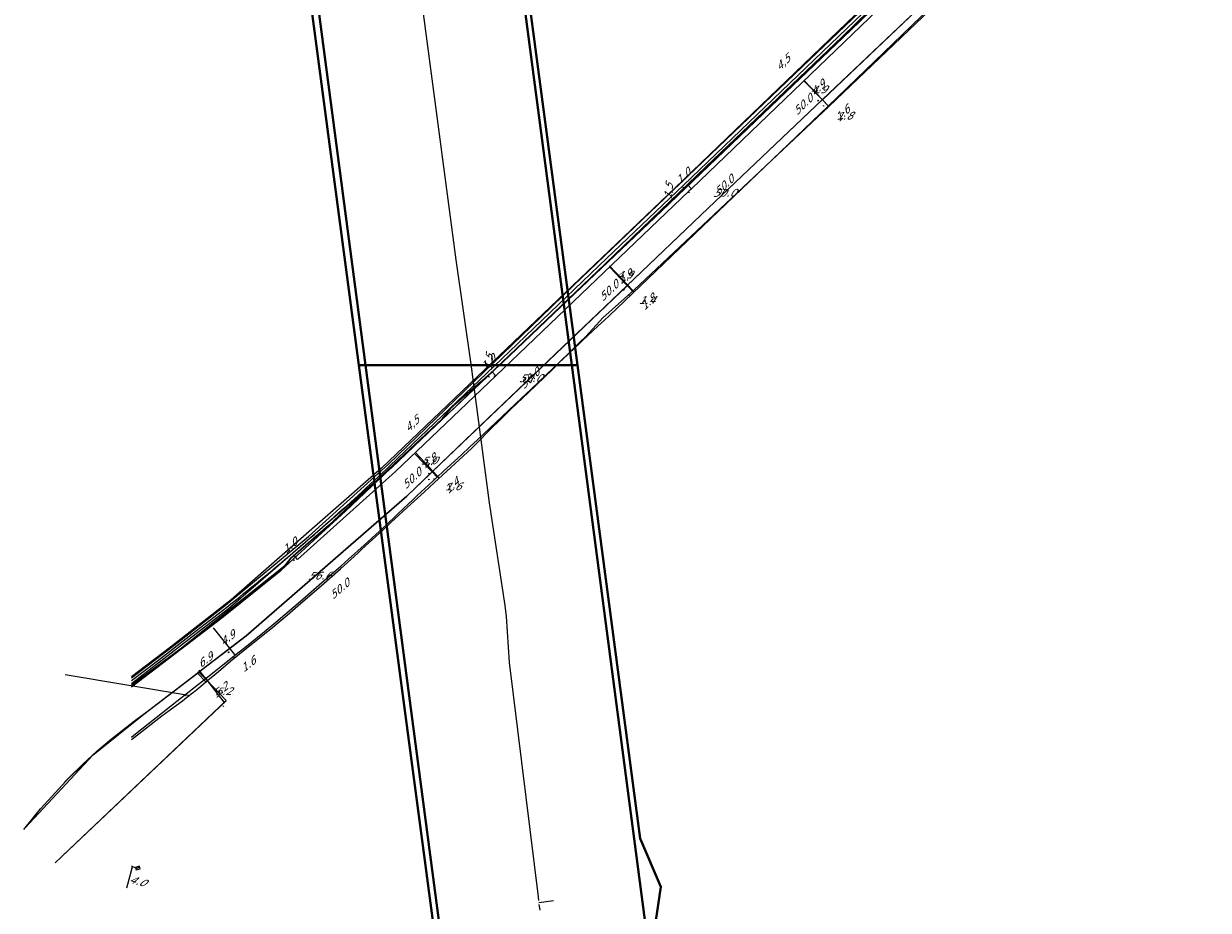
# Model space of a CAD drawing. Header units: metres. Extents: x 124576 to 133557, y 395865 to 402386.
# Tile 103 of 256: x 125761 to 125980, y 398890 to 399054. Entities that reach past the tile are written whole.
import ezdxf
from ezdxf.enums import TextEntityAlignment as Align

# ---------------------------------------------------------------- set-up
doc = ezdxf.new("R2010")
doc.units = ezdxf.units.M
doc.header["$MEASUREMENT"] = 0
for name, color, linetype, lineweight, true_color in [('LG_AanduidingEisVoorzorgsmaatregel', 7, 'Continuous', 40, 0xf7284a), ('LG_buisleidingGevaarlijkeInhoud_NV_Nederlandse_Gasunie_West', 7, 'Continuous', 13, 0xff9b00), ('LG_Datatransport_Eurofiber_Nederland_BV', 3, 'Continuous', 13, 0x00ff00), ('LG_Datatransport_KPN_BV', 3, 'Continuous', 13, 0x00ff00), ('LG_Gas_Lage_Druk_Enexis_Netbeheer_BV', 7, 'Continuous', 13, 0xffdc7d), ('LG_Gas_Lage_Druk_P_Enexis_Netbeheer_BV', 7, 'Continuous', 13, 0xffdc7d), ('LG_Laag_Spanning_Enexis_Netbeheer_BV', 7, 'Continuous', 13, 0x960000), ('LG_Midden_Spanning_Enexis_Netbeheer_BV', 7, 'Continuous', 13, 0xd20000), ('LG_Riool_Onder_Druk_Gemeente_Gilze_en_Rijen', 7, 'Continuous', 13, 0x800080), ('LG_unet-4_Brabant_Water', 5, 'Continuous', 13, 0x0000ff)]:
    doc.layers.add(name, color=color, linetype=linetype, lineweight=lineweight, true_color=true_color)
for name, color, linetype, lineweight in [('LG_Laag_Spanning_P_Enexis_Netbeheer_BV', 7, 'Continuous', 0), ('LG_Midden_Spanning_P_Enexis_Netbeheer_BV', 7, 'Continuous', 0), ('LG_n00003_Spitters_Electrotechniek_BV', 7, 'Continuous', 13), ('MV_Datatransport', 7, 'Continuous', 0), ('MV_Gas_Lage_Druk', 7, 'Continuous', 0), ('MV_Gas_Lage_Druk_pijl', 7, 'Continuous', 0), ('MV_Laag_Spanning', 7, 'Continuous', 0), ('MV_Laag_Spanning_lijn', 7, 'Continuous', 0), ('MV_Laag_Spanning_pijl', 7, 'Continuous', 0), ('MV_Midden_Spanning', 7, 'Continuous', 0), ('MV_Midden_Spanning_lijn', 7, 'Continuous', 0), ('MV_Midden_Spanning_pijl', 7, 'Continuous', 0), ('MV_unet-4', 7, 'Continuous', 0)]:
    doc.layers.add(name, color=color, linetype=linetype, lineweight=lineweight)
doc.styles.add('Klic_Annotatie', font='verdanai.ttf', dxfattribs={"oblique": 20, "height": 1.4})

# ---------------------------------------------------------------- blocks, each defined once
blk = doc.blocks.new('Mof')
at = {"layer": 'LG_Laag_Spanning_P_Enexis_Netbeheer_BV'}
h = blk.add_hatch(color=256, dxfattribs=at)
edge = h.paths.add_edge_path()
edge.add_arc((0, 0), 2, 0, 360)
blk = doc.blocks.new('Mof_1')
at = {"layer": 'LG_Midden_Spanning_P_Enexis_Netbeheer_BV'}
h = blk.add_hatch(color=256, dxfattribs=at)
edge = h.paths.add_edge_path()
edge.add_arc((0, 0), 2, 0, 360)
blk = doc.blocks.new('DeliveryPoint_1')
at = {"layer": 'LG_Gas_Lage_Druk_P_Enexis_Netbeheer_BV', "flags": 128}
blk.add_lwpolyline([(-3.8, -2.5), (3.8, -2.5), (3.8, 2.5), (-3.8, 2.5), (-3.8, -2.5)], close=True, dxfattribs=at)
blk.add_lwpolyline([(-3.8, 2.5), (-3.8, 2.2), (0, 0), (3.8, 2.2)], dxfattribs=at)
blk = doc.blocks.new('m_pijl')
at = {"layer": 'MV_Laag_Spanning_pijl'}
blk.add_hatch(color=7, dxfattribs=at).paths.add_polyline_path([(-1, -0.3), (-1, 0), (-1, 0.3), (0, 0)])
at = {"layer": 'MV_Laag_Spanning_pijl', "flags": 128}
blk.add_lwpolyline([(-1, 0), (-1, 0.3), (0, 0), (-1, -0.3), (-1, 0)], close=True, dxfattribs=at)
blk = doc.blocks.new('m_pijl_1')
at = {"layer": 'MV_Midden_Spanning_pijl'}
blk.add_hatch(color=7, dxfattribs=at).paths.add_polyline_path([(-1, -0.3), (-1, 0), (-1, 0.3), (0, 0)])
at = {"layer": 'MV_Midden_Spanning_pijl', "flags": 128}
blk.add_lwpolyline([(-1, 0), (-1, 0.3), (0, 0), (-1, -0.3), (-1, 0)], close=True, dxfattribs=at)
blk = doc.blocks.new('m_pijl_2')
at = {"layer": 'MV_Gas_Lage_Druk_pijl'}
blk.add_hatch(color=7, dxfattribs=at).paths.add_polyline_path([(-1, -0.3), (-1, 0), (-1, 0.3), (0, 0)])
at = {"layer": 'MV_Gas_Lage_Druk_pijl', "flags": 128}
blk.add_lwpolyline([(-1, 0), (-1, 0.3), (0, 0), (-1, -0.3), (-1, 0)], close=True, dxfattribs=at)

msp = doc.modelspace()

# ---------------------------------------------------------------- linework, layer by layer
at = {"layer": 'LG_AanduidingEisVoorzorgsmaatregel', "flags": 128}
for points in [[(125823.8, 399289.39), (125863.43, 398991.11), (125823.03, 398991.11), (125799.58, 399167.6)], [(125823.35, 399287.14), (125862.4, 398991.11), (125824.26, 398991.11), (125800.43, 399171.88)], [(126060.92, 397497), (125998.49, 397820.8), (125997.76, 397835.76), (125999.76, 397845.19), (126031.4, 397953.85), (125811.76, 398749.73), (125812.55, 398767.31), (125838.1, 398877.75), (125823.03, 398991.11), (125863.43, 398991.11), (125875.05, 398903.58), (125878.88, 398894.64), (125877.46, 398885.1), (125877.94, 398872.61), (125851.29, 398756.64), (126066.33, 397980.79), (126071.45, 397958.03), (126071.37, 397948.96), (126067.66, 397933.65), (126038.75, 397836.22), (126037.93, 397827.52), (126097.15, 397520.37)], [(126060.92, 397497), (125998.49, 397820.8), (125997.76, 397835.76), (125999.76, 397845.19), (126031.4, 397953.85), (125811.76, 398749.73), (125812.55, 398767.31), (125838.1, 398877.75), (125823.03, 398991.11), (125863.43, 398991.11), (125875.05, 398903.58), (125878.88, 398894.64), (125877.46, 398885.1), (125877.94, 398872.61), (125851.29, 398756.64), (126066.33, 397980.79), (126071.45, 397958.03), (126071.37, 397948.96), (126067.66, 397933.65), (126038.75, 397836.22), (126037.93, 397827.52), (126097.15, 397520.37)]]:
    msp.add_lwpolyline(points, dxfattribs=at)
msp.add_lwpolyline([(125824.26, 398991.11), (125862.4, 398991.11), (125877.16, 398879.2), (125876.75, 398872.3), (125849.15, 398751.98), (125845.66, 398745.96), (125840.13, 398741.73), (125833.4, 398739.93), (125824.49, 398740.71), (125818.44, 398744.19), (125814.19, 398749.71), (125812.37, 398756.45), (125813.74, 398767.5), (125839.22, 398877.68), (125824.26, 398991.11)], close=True, dxfattribs=at)
at = {"layer": 'LG_buisleidingGevaarlijkeInhoud_NV_Nederlandse_Gasunie_West'}
for p, q in [((125856.28, 398892.11), (125856.24, 398892.79)), ((125856.3, 398891.75), (125859.04, 398892.1)), ((125856.56, 398890.3), (125856.37, 398891.4))]:
    msp.add_line(p, q, dxfattribs=at)
at = {"layer": 'LG_buisleidingGevaarlijkeInhoud_NV_Nederlandse_Gasunie_West', "flags": 128}
msp.add_lwpolyline([(125856.24, 398892.79), (125850.87, 398936.13), (125850.35, 398944.61), (125850.08, 398946.67), (125847.17, 398965.63), (125843.77, 398991.3), (125841, 399010.59), (125830.3, 399091.51), (125824.45, 399136.43), (125817.89, 399184.75), (125811.91, 399229.6)], dxfattribs=at)
at = {"layer": 'LG_Datatransport_Eurofiber_Nederland_BV', "flags": 128}
for points in [[(125781, 398931.9), (125782.32, 398932.91), (125790.25, 398938.8), (125809.35, 398953.99), (125810.44, 398955.38), (125817.44, 398961.47), (125838.45, 398981.17), (125839.96, 398983.09), (125849.6, 398991.56), (125914, 399053.05), (125948.23, 399086.51), (125957.92, 399097.99), (125965.19, 399108.69), (125969.16, 399116.89), (125971.62, 399121.71)], [(125930.73, 399069.3), (125914, 399053.04), (125899.24, 399038.97), (125879.02, 399019.6), (125861.69, 399003.11), (125849.6, 398991.56), (125845.65, 398988.07), (125839.96, 398983.09), (125838.45, 398981.17), (125824.37, 398967.99), (125817.44, 398961.47), (125810.44, 398955.38), (125809.35, 398953.99), (125799.13, 398945.83), (125790.25, 398938.8), (125782.32, 398932.91), (125781, 398931.89)]]:
    msp.add_lwpolyline(points, dxfattribs=at)
at = {"layer": 'LG_Datatransport_KPN_BV', "flags": 128}
msp.add_lwpolyline([(125781, 398933.28), (125789.63, 398939.88), (125798.39, 398946.73), (125813.74, 398959.43), (125828.51, 398972.81), (125856.68, 399000), (125862.75, 399005.86), (125906.35, 399047.53), (125945.8, 399085.22), (125947.72, 399087.19), (125953.77, 399093.94), (125959.29, 399101.14), (125964.24, 399108.73), (125968.6, 399116.68), (125972.35, 399124.94), (125975.45, 399133.46), (125976.37, 399138.14), (125977.97, 399149.12), (125989.4, 399210.39), (125991.85, 399223.54), (125998.52, 399266.91), (126000, 399276.56), (126002.95, 399295.76)], dxfattribs=at)
at = {"layer": 'LG_Gas_Lage_Druk_Enexis_Netbeheer_BV', "flags": 128}
for points in [[(125977.43, 399136.03), (125955.18, 399094.24), (125919.88, 399059.07), (125883.41, 399024.02), (125829.13, 398972.16), (125798.94, 398946.02), (125781, 398932.16)], [(125781, 398898.54), (125781.2, 398898.42), (125781.68, 398898.24), (125782.16, 398898.11)]]:
    msp.add_lwpolyline(points, dxfattribs=at)
at = {"layer": 'LG_Laag_Spanning_Enexis_Netbeheer_BV', "flags": 128}
for points in [[(125794.74, 398932.52), (125797.09, 398934.48), (125799.38, 398936.4), (125802.57, 398939.03), (125806.2, 398941.91), (125807.05, 398942.61), (125807.94, 398943.34), (125809.8, 398944.89), (125810.28, 398945.3), (125812.26, 398947), (125816.06, 398950.29), (125819.62, 398953.43), (125822.81, 398956.34), (125823.6, 398957.07), (125827.52, 398960.66), (125828.96, 398961.98), (125831.97, 398964.75), (125835.16, 398967.7), (125837.04, 398969.4), (125842.32, 398974.26), (125843.95, 398975.81), (125845.37, 398977.25), (125846.8, 398978.69), (125849.71, 398981.57), (125851.18, 398983.01), (125854.37, 398986.02), (125855.88, 398987.47), (125857.34, 398988.87), (125858.75, 398990.23), (125860.15, 398991.62), (125862.11, 398993.55), (125862.73, 398994.16), (125863.91, 398995.32), (125865.02, 398996.41), (125868.13, 398999.86), (125873.84, 399004.95), (125909.92, 399038.93), (125946.04, 399073.45)], [(125794.74, 398932.52), (125797.09, 398934.48), (125799.38, 398936.4), (125802.57, 398939.03), (125806.2, 398941.91), (125807.05, 398942.61), (125807.94, 398943.34), (125809.8, 398944.89), (125810.28, 398945.3), (125812.26, 398947), (125816.06, 398950.29), (125819.62, 398953.43), (125822.81, 398956.34), (125823.6, 398957.07), (125827.52, 398960.66), (125828.96, 398961.98), (125831.97, 398964.75), (125835.16, 398967.7), (125837.04, 398969.4), (125842.32, 398974.26), (125843.95, 398975.81), (125845.37, 398977.25), (125846.8, 398978.69), (125849.71, 398981.57), (125851.18, 398983.01), (125854.37, 398986.02), (125855.88, 398987.47), (125857.34, 398988.87), (125858.75, 398990.23), (125860.15, 398991.62), (125862.11, 398993.55), (125862.73, 398994.16), (125863.91, 398995.32), (125865.02, 398996.41), (125868.13, 398999.86), (125873.84, 399004.95), (125909.92, 399038.93), (125946.04, 399073.45)], [(125781, 398921.87), (125782.07, 398922.76), (125783.2, 398923.64), (125785.46, 398925.38), (125786.6, 398926.25), (125787.97, 398927.27), (125788.22, 398927.44), (125790.42, 398929.05), (125790.8, 398929.34), (125791.19, 398929.64), (125791.6, 398929.96), (125792.02, 398930.3), (125792.46, 398930.65), (125793.39, 398931.39), (125794.74, 398932.52)], [(125781, 398921.87), (125782.07, 398922.76), (125783.2, 398923.64), (125785.46, 398925.38), (125786.6, 398926.25), (125787.97, 398927.27), (125788.22, 398927.44), (125790.42, 398929.05), (125790.8, 398929.34), (125791.19, 398929.64), (125791.6, 398929.96), (125792.02, 398930.3), (125792.46, 398930.65), (125793.39, 398931.39), (125794.74, 398932.52)]]:
    msp.add_lwpolyline(points, dxfattribs=at)
at = {"layer": 'LG_Midden_Spanning_Enexis_Netbeheer_BV', "flags": 128}
for points in [[(125794.79, 398933.22), (125798.43, 398936.12), (125800.37, 398937.65), (125802.26, 398939.16), (125805.9, 398942.12), (125807.65, 398943.56), (125809.37, 398945.02), (125812.64, 398947.82), (125814.2, 398949.16), (125815.71, 398950.47), (125817.05, 398951.63), (125819.75, 398953.99), (125821.11, 398955.21), (125823.98, 398957.8), (125826.82, 398960.4), (125828.17, 398961.65), (125829.93, 398963.3), (125831.47, 398964.77), (125832.04, 398965.3), (125833.24, 398966.44), (125833.88, 398967.04), (125835.24, 398968.31), (125837.49, 398970.38), (125838.7, 398971.49), (125841.98, 398974.52), (125843.54, 398975.98), (125844.96, 398977.32), (125850.62, 398982.65), (125852.05, 398984), (125854.86, 398986.66), (125857.63, 398989.28), (125860.09, 398991.6), (125861.61, 398993.03), (125863.05, 398994.39), (125863.73, 398995.03), (125864.39, 398995.65), (125866.23, 398997.37), (125867.35, 398998.41), (125868.38, 398999.37), (125869.32, 399000.23), (125903.91, 399033.34), (125909.82, 399038.99), (125945.9, 399073.84)], [(125794.79, 398933.22), (125798.43, 398936.12), (125800.37, 398937.65), (125802.26, 398939.16), (125805.9, 398942.12), (125807.65, 398943.56), (125809.37, 398945.02), (125812.64, 398947.82), (125814.2, 398949.16), (125815.71, 398950.47), (125817.05, 398951.63), (125819.75, 398953.99), (125821.11, 398955.21), (125823.98, 398957.8), (125826.82, 398960.4), (125828.17, 398961.65), (125829.93, 398963.3), (125831.47, 398964.77), (125832.04, 398965.3), (125833.24, 398966.44), (125833.88, 398967.04), (125835.24, 398968.31), (125837.49, 398970.38), (125838.7, 398971.49), (125841.98, 398974.52), (125843.54, 398975.98), (125844.96, 398977.32), (125850.62, 398982.65), (125852.05, 398984), (125854.86, 398986.66), (125857.63, 398989.28), (125860.09, 398991.6), (125861.61, 398993.03), (125863.05, 398994.39), (125863.73, 398995.03), (125864.39, 398995.65), (125866.23, 398997.37), (125867.35, 398998.41), (125868.38, 398999.37), (125869.32, 399000.23), (125903.91, 399033.34), (125909.82, 399038.99), (125945.9, 399073.84)], [(125781, 398922.32), (125781.72, 398922.94), (125789.37, 398928.96), (125794.79, 398933.22)], [(125781, 398922.32), (125781.72, 398922.94), (125789.37, 398928.96), (125794.79, 398933.22)]]:
    msp.add_lwpolyline(points, dxfattribs=at)
at = {"layer": 'LG_n00003_Spitters_Electrotechniek_BV'}
for p, q in [((125912.36, 399051.8), (125932.28, 399071.26)), ((125887.23, 399027.81), (125912.36, 399051.8)), ((125855.05, 398996.83), (125887.23, 399027.81)), ((125820.54, 398964.1), (125855.05, 398996.83)), ((125808.68, 398953.17), (125820.54, 398964.1)), ((125797.68, 398944.39), (125808.68, 398953.17)), ((125785.67, 398935.19), (125797.68, 398944.39)), ((125781, 398931.65), (125785.67, 398935.19))]:
    msp.add_line(p, q, dxfattribs=at)
at = {"layer": 'LG_Riool_Onder_Druk_Gemeente_Gilze_en_Rijen', "flags": 128}
msp.add_lwpolyline([(125991.61, 399232.54), (125984.69, 399184.64), (125978.72, 399149.98), (125973.18, 399129.79), (125964.71, 399110.5), (125952.32, 399093.12), (125943.33, 399083.33), (125881.49, 399023.9), (125857.11, 399000.58), (125827.21, 398972.03), (125799.44, 398947.68), (125788.18, 398938.98), (125781, 398933.45)], dxfattribs=at)
at = {"layer": 'LG_unet-4_Brabant_Water', "flags": 128}
msp.add_lwpolyline([(125781, 398932.77), (125785.82, 398936.45), (125792.22, 398941.39), (125798.59, 398946.37), (125799.37, 398946.99), (125800.15, 398947.61), (125800.94, 398948.23), (125801.71, 398948.86), (125802.49, 398949.49), (125803.27, 398950.11), (125804.04, 398950.75), (125804.82, 398951.38), (125805.59, 398952.01), (125806.36, 398952.65), (125807.13, 398953.28), (125807.89, 398953.92), (125808.66, 398954.56), (125809.42, 398955.21), (125810.19, 398955.85), (125810.95, 398956.5), (125811.71, 398957.14), (125812.47, 398957.79), (125813.23, 398958.44), (125813.98, 398959.1), (125814.74, 398959.75), (125815.49, 398960.41), (125816.24, 398961.07), (125816.99, 398961.73), (125817.74, 398962.39), (125818.48, 398963.05), (125819.23, 398963.72), (125819.97, 398964.38), (125820.72, 398965.05), (125821.46, 398965.72), (125822.2, 398966.39), (125822.93, 398967.06), (125823.67, 398967.74), (125824.4, 398968.42), (125825.14, 398969.09), (125825.87, 398969.77), (125826.6, 398970.46), (125827.33, 398971.14), (125828.05, 398971.82), (125828.78, 398972.51), (125850.87, 398993.62), (125868.9, 399010.85), (125883.06, 399024.38), (125944.9, 399083.81)], dxfattribs=at)
at = {"layer": 'MV_Gas_Lage_Druk_pijl'}
for p, q in [((125920.56, 399058.34), (125884.51, 399023.7)), ((125884.51, 399023.7), (125883.82, 399024.42)), ((125848.36, 398989.15), (125847.67, 398989.88)), ((125811.7, 398955.17), (125811.05, 398955.93)), ((125780.1, 398894.48), (125781.18, 398898.33))]:
    msp.add_line(p, q, dxfattribs=at)
at = {"layer": 'MV_Gas_Lage_Druk_pijl', "flags": 128}
for points in [[(125884.51, 399023.7), (125884.1, 399023.3), (125848.37, 398989.15)], [(125848.37, 398989.15), (125829.82, 398971.43), (125811.7, 398955.17)]]:
    msp.add_lwpolyline(points, dxfattribs=at)
at = {"layer": 'MV_Laag_Spanning_lijn'}
for p, q in [((125794.74, 398932.52), (125793.19, 398934.15)), ((125794.83, 398932.89), (125793.3, 398934.46)), ((125768.18, 398900.32), (125798.52, 398929.07))]:
    msp.add_line(p, q, dxfattribs=at)
at = {"layer": 'MV_Laag_Spanning_pijl'}
for p, q in [((125908.72, 399040.18), (125944.96, 399074.63)), ((125872.73, 399005.91), (125836.7, 398971.47)), ((125768.7, 398933.91), (125791.52, 398930.1)), ((125794.83, 398932.89), (125798.52, 398929.07))]:
    msp.add_line(p, q, dxfattribs=at)
at = {"layer": 'MV_Laag_Spanning_pijl', "flags": 128}
for points in [[(125905.27, 399043.64), (125908.66, 399040.22), (125908.71, 399040.17)], [(125908.71, 399040.17), (125887.6, 399020.11), (125872.51, 399005.69)], [(125908.71, 399040.17), (125908.66, 399040.22), (125909.93, 399038.95)], [(125869.39, 399009.44), (125872.68, 399005.96), (125872.73, 399005.91)], [(125836.7, 398971.47), (125841.35, 398975.92), (125863.46, 398997.05), (125872.73, 399005.91)], [(125872.73, 399005.9), (125873.64, 399004.95), (125873.74, 399004.85)], [(125833.57, 398974.86), (125836.74, 398971.42), (125836.69, 398971.47)], [(125836.7, 398971.47), (125831.89, 398966.89), (125802.22, 398941.06), (125793.43, 398934.33)], [(125836.69, 398971.47), (125836.74, 398971.42), (125837.91, 398970.15)], [(125761.06, 398905.23), (125764.16, 398909.06), (125766.86, 398912.03), (125767.61, 398912.85), (125769.49, 398914.87), (125772.02, 398917.34), (125774.61, 398919.7), (125777.31, 398922), (125781.56, 398925.31), (125784.15, 398927.23), (125787.85, 398930.06), (125790.43, 398932.03), (125792.95, 398933.96), (125793.19, 398934.15)], [(125768.57, 398913.93), (125773.88, 398919.05), (125783.29, 398926.57), (125793.41, 398934.31)]]:
    msp.add_lwpolyline(points, dxfattribs=at)
at = {"layer": 'MV_Midden_Spanning_lijn'}
for p, q in [((125794.75, 398933.09), (125793.49, 398934.73)), ((125766.87, 398899.08), (125798.49, 398929.03))]:
    msp.add_line(p, q, dxfattribs=at)
at = {"layer": 'MV_Midden_Spanning_pijl'}
for p, q in [((125908.79, 399040.25), (125944.88, 399074.55)), ((125905.34, 399043.7), (125908.71, 399040.21)), ((125908.71, 399040.21), (125909.82, 399039.06)), ((125869.4, 399009.23), (125872.63, 399005.83)), ((125872.64, 399005.82), (125836.57, 398971.35)), ((125872.63, 399005.83), (125873.85, 399004.55)), ((125833.44, 398974.65), (125836.58, 398971.35)), ((125836.58, 398971.35), (125837.56, 398970.32)), ((125796.12, 398942.55), (125799.04, 398938.82)), ((125793.65, 398934.5), (125799.04, 398938.63)), ((125799.04, 398938.82), (125800.16, 398937.4)), ((125794.75, 398933.09), (125798.06, 398928.78))]:
    msp.add_line(p, q, dxfattribs=at)
at = {"layer": 'MV_Midden_Spanning_pijl', "flags": 128}
for points in [[(125872.66, 399005.84), (125887.6, 399020.11), (125908.73, 399040.19)], [(125799.32, 398938.84), (125802.22, 398941.06), (125831.89, 398966.89), (125836.16, 398970.96)], [(125761.33, 398905.57), (125773.88, 398919.05), (125783.29, 398926.57), (125793.65, 398934.5)]]:
    msp.add_lwpolyline(points, dxfattribs=at)

# ---------------------------------------------------------------- block references
at = {"layer": 'LG_Gas_Lage_Druk_P_Enexis_Netbeheer_BV', "xscale": 0.1, "yscale": 0.1, "zscale": 0.1, "rotation": 16}
msp.add_blockref('DeliveryPoint_1', (125782.16, 398898.11), dxfattribs=at)
at = {"layer": 'LG_Laag_Spanning_P_Enexis_Netbeheer_BV', "xscale": 0.1, "yscale": 0.1, "zscale": 0.1, "rotation": 359}
msp.add_blockref('Mof', (125794.74, 398932.52), dxfattribs=at)
at = {"layer": 'LG_Midden_Spanning_P_Enexis_Netbeheer_BV', "xscale": 0.1, "yscale": 0.1, "zscale": 0.1, "rotation": 359}
msp.add_blockref('Mof_1', (125794.79, 398933.22), dxfattribs=at)
at = {"layer": 'MV_Gas_Lage_Druk_pijl'}
for p, xscale, yscale, zscale, rotation in [((125883, 399024), 0.09999999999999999, 0.09999999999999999, 0.09999999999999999, 133), ((125884, 399023), 0.1, 0.1, 0.1, 224), ((125847, 398989), 0.09999999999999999, 0.09999999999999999, 0.09999999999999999, 133), ((125848, 398989), 0.1, 0.1, 0.1, 224), ((125811, 398955), 0.1, 0.1, 0.1, 130), ((125811, 398955), 0.1, 0.1, 0.1, 222), ((125781, 398898), 0.1, 0.1, 0.1, 74)]:
    msp.add_blockref('m_pijl_2', p, dxfattribs=dict(at, xscale=xscale, yscale=yscale, zscale=zscale, rotation=rotation))
at = {"layer": 'MV_Laag_Spanning_pijl'}
for p, xscale, yscale, zscale, rotation in [((125908, 399040), 0.1, 0.1, 0.1, 314), ((125909, 399038), 0.1, 0.1, 0.1, 315), ((125872, 399005), 0.1, 0.1, 0.1, 43), ((125872, 399005), 0.1, 0.1, 0.1, 314), ((125872, 399005), 0.1, 0.1, 0.1, 224), ((125873, 399004), 0.1, 0.1, 0.1, 316), ((125836, 398971), 0.1, 0.1, 0.1, 224), ((125836, 398971), 0.09999999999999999, 0.09999999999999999, 0.09999999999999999, 133), ((125837, 398970), 0.1, 0.1, 0.1, 313), ((125793, 398934), 0.1, 0.1, 0.1, 37), ((125793, 398934), 0.1, 0.1, 0.1, 37), ((125793, 398934), 0.1, 0.1, 0.1, 218), ((125791, 398930), 0.1, 0.1, 0.1, 351), ((125798, 398929), 0.1, 0.1, 0.1, 315)]:
    msp.add_blockref('m_pijl', p, dxfattribs=dict(at, xscale=xscale, yscale=yscale, zscale=zscale, rotation=rotation))
at = {"layer": 'MV_Midden_Spanning_pijl', "xscale": 0.1, "yscale": 0.1, "zscale": 0.1}
for p, rotation in [((125908, 399040), 43), ((125908, 399040), 315), ((125909, 399039), 315), ((125872, 399005), 314), ((125873, 399004), 314), ((125836, 398970), 43), ((125836, 398971), 314), ((125836, 398971), 224), ((125837, 398970), 314), ((125799, 398938), 37), ((125799, 398938), 309), ((125800, 398937), 309), ((125793, 398934), 37), ((125798, 398928), 307.9999999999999)]:
    msp.add_blockref('m_pijl_1', p, dxfattribs=dict(at, rotation=rotation))

# ---------------------------------------------------------------- texts
at = {"layer": 'MV_Datatransport', "style": 'Klic_Annotatie', "oblique": 20}
for rotation, p in [(43.9, (125901.4, 399047.01)), (43.7, (125832.79, 398980.19))]:
    msp.add_text('4,5', height=1.4, rotation=rotation, dxfattribs=at).set_placement(p, align=Align.MIDDLE_CENTER)
at = {"layer": 'MV_Gas_Lage_Druk', "style": 'Klic_Annotatie', "oblique": 20}
for s, rotation, p in [('50.0', 44, (125905.11, 399039.21)), ('1.0', 44, (125882.93, 399025.96)), ('50.0', 44, (125869.2, 399004.8)), ('1.0', 44, (125846.88, 398991.51)), ('50.0', 44, (125832.77, 398970.07)), ('1.0', 41, (125810.23, 398957.65)), ('4.0', 344, (125782.09, 398895.73))]:
    msp.add_text(s, height=1.4, rotation=rotation, dxfattribs=at).set_placement(p, align=Align.MIDDLE_CENTER)
at = {"layer": 'MV_Laag_Spanning', "style": 'Klic_Annotatie', "oblique": 20}
for s, p in [('4.9', (125907.97, 399042.06)), ('1.8', (125912.76, 399037.2)), ('50.0', (125890.59, 399022.95)), ('4.9', (125872.02, 399007.82)), ('1.4', (125876.21, 399003.12)), ('50.0', (125854.71, 398988.69)), ('50.0', (125854.71, 398988.69)), ('5.0', (125835.96, 398973.45)), ('1.6', (125840.37, 398968.66)), ('56.6', (125815.69, 398952.17)), ('5.2', (125797.96, 398930.79))]:
    msp.add_text(s, height=1.4, rotation=1, dxfattribs=at).set_placement(p, align=Align.MIDDLE_CENTER)
at = {"layer": 'MV_Midden_Spanning', "style": 'Klic_Annotatie', "oblique": 20}
for s, rotation, p in [('4.9', 44, (125907.84, 399042.26)), ('1.6', 44, (125912.4, 399037.55)), ('50.0', 44, (125890.51, 399024.26)), ('4.9', 44, (125872.27, 399007.19)), ('1.8', 44, (125876.43, 399002.67)), ('50.0', 44, (125854.61, 398988.59)), ('4.8', 44, (125836, 398973.12)), ('1.4', 44, (125840.15, 398968.75)), ('50.0', 41, (125819.41, 398949.65)), ('4.9', 38, (125798.69, 398940.57)), ('6.9', 37, (125794.57, 398936.52)), ('1.6', 38, (125802.51, 398935.71)), ('5.2', 38, (125797.39, 398930.96))]:
    msp.add_text(s, height=1.4, rotation=rotation, dxfattribs=at).set_placement(p, align=Align.MIDDLE_CENTER)
at = {"layer": 'MV_unet-4', "style": 'Klic_Annotatie', "oblique": 20}
for p in [(125880.29, 399023.19), (125847.06, 398991.54)]:
    msp.add_text('1,5', height=1.4, rotation=84.5, dxfattribs=at).set_placement(p, align=Align.MIDDLE_CENTER)

doc.saveas('drawing.dxf')
